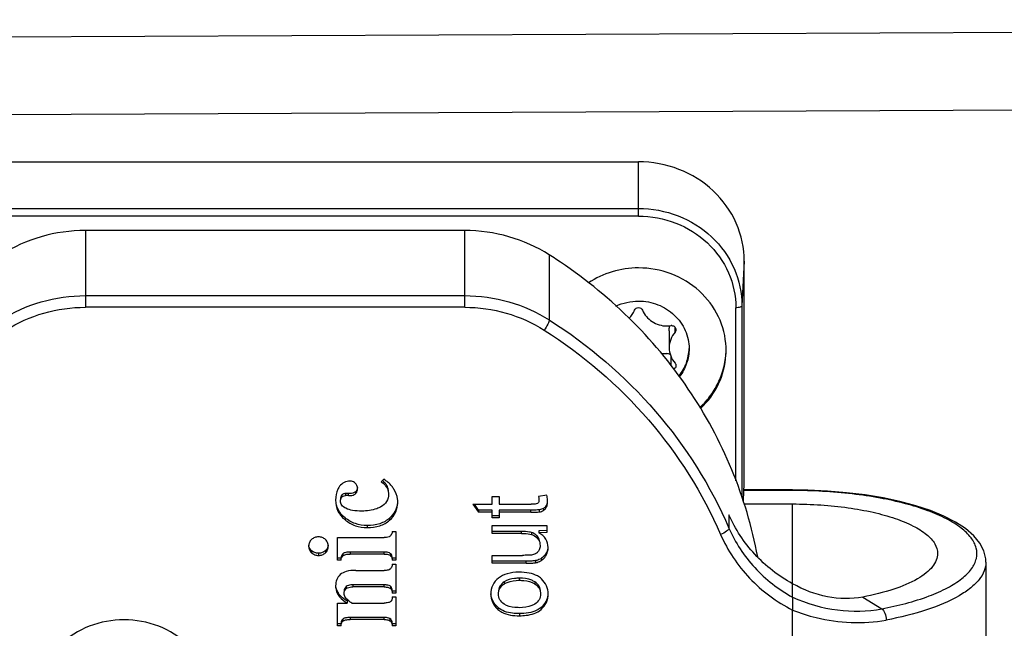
# Model space of a CAD drawing. Header units: millimetres. Extents: x 0 to 420, y 0 to 297.
# Tile 81 of 126: x 227 to 237, y 179 to 185. Entities that reach past the tile are written whole.
import ezdxf

# ---------------------------------------------------------------- set-up
doc = ezdxf.new("R2010")
doc.units = ezdxf.units.MM
doc.header["$LTSCALE"] = 23.1
doc.layers.get('0').update_dxf_attribs({"linetype": 'CONTINUOUS'})
doc.layers.add('DIM_PILOTEES', color=7, linetype='CONTINUOUS')
doc.styles.get("Standard").update_dxf_attribs({"font": 'txt', "width": 0.7})
doc.dimstyles.new('DIMSTYLE_2', dxfattribs={"dimtxt": 2.5, "dimasz": 3.5, "dimexe": 2, "dimexo": 0, "dimtad": 1, "dimlfac": 3.333333, "dimdsep": 46, "dimtxsty": 'Standard', "dimblk": '_FILLED', "dimblk1": '_FILLED', "dimblk2": '_FILLED', "dimcen": 0.09, "dimazin": 2, "dimtp": 0.3, "dimtm": 0.3, "dimtfac": 1, "dimtofl": 0, "dimtmove": 0, "dimatfit": 3, "dimldrblk": '_FILLED', "dimfxl": 0, "dimtolj": 1, "dimarcsym": 0})
doc.dimstyles.new('DIMSTYLE_7', dxfattribs={"dimtxt": 2.5, "dimasz": 3.5, "dimexe": 2, "dimexo": 0, "dimtad": 1, "dimlfac": 3.333333, "dimdsep": 46, "dimtxsty": 'Standard', "dimblk": '_FILLED', "dimblk1": '_FILLED', "dimblk2": '_FILLED', "dimcen": 0.09, "dimazin": 2, "dimtp": 0.2, "dimtm": 0.2, "dimtfac": 1, "dimtofl": 0, "dimtmove": 0, "dimatfit": 3, "dimldrblk": '_FILLED', "dimfxl": 0, "dimtolj": 1, "dimarcsym": 0})
doc.dimstyles.new('DIMSTYLE_8', dxfattribs={"dimtxt": 2.5, "dimasz": 3.5, "dimexe": 2, "dimexo": 0, "dimtad": 1, "dimdec": 1, "dimlfac": 3.333333, "dimdsep": 46, "dimtxsty": 'Standard', "dimblk": '_FILLED', "dimblk1": '_FILLED', "dimblk2": '_FILLED', "dimcen": 0.09, "dimazin": 2, "dimtp": 0.5, "dimtm": 0.5, "dimtfac": 1, "dimtdec": 1, "dimtofl": 0, "dimtmove": 0, "dimatfit": 3, "dimldrblk": '_FILLED', "dimfxl": 0, "dimtolj": 1, "dimarcsym": 0})

# ---------------------------------------------------------------- blocks, each defined once
blk = doc.blocks.new('_FILLED')
at = {"color": 0, "linetype": 'ByBlock'}
blk.add_solid([(0, 0), (-1, 0.1429), (-1, -0.1429)], dxfattribs=at)
blk = doc.blocks.new('*D14')
at = {"layer": 'DIM_PILOTEES', "color": 2, "linetype": 'Continuous'}
for p, q in [((213.9035, 174.8219), (213.9035, 182.3219)), ((213.9035, 182.3219), (213.9035, 172.3087)), ((221.7851, 174.8219), (211.9035, 174.8219)), ((213.9035, 154.3792), (213.9035, 172.3087)), ((253.0455, 169.7955), (211.9035, 169.7955)), ((213.9035, 169.7955), (213.9035, 154.3792))]:
    blk.add_line(p, q, dxfattribs=at)
at = {"layer": 'DIM_PILOTEES', "color": 2, "linetype": 'Continuous', "xscale": 3.5, "yscale": 3.5, "zscale": 3.5}
for p, rotation in [((213.9035, 174.8219), 270), ((213.9035, 169.7955), 90)]:
    blk.add_blockref('_FILLED', p, dxfattribs=dict(at, rotation=rotation))
at = {"layer": 'DIM_PILOTEES', "color": 2, "linetype": 'Continuous', "insert": (210.7785, 162.9506), "char_height": 2.5, "width": 12.857143, "attachment_point": 3, "rotation": 90, "line_spacing_factor": 0.9}
blk.add_mtext('{\\ftxt;\\W0.0001;\\H0.0001;\\~}{\\ftxt;\\W3.4285714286;\\H2.5; }{\\ftxt;\\W0.0001;\\H0.0001;\\~}', dxfattribs=at)
blk = doc.blocks.new('*D18')
at = {"layer": 'DIM_PILOTEES', "color": 2, "linetype": 'Continuous'}
for p, q in [((217.2853, 185.0593), (217.2847, 153.5033)), ((251.2455, 170.6955), (251.2452, 153.5028)), ((217.2848, 155.5033), (234.265, 155.503)), ((251.2452, 155.5028), (234.265, 155.503))]:
    blk.add_line(p, q, dxfattribs=at)
at = {"layer": 'DIM_PILOTEES', "color": 2, "linetype": 'Continuous', "xscale": 3.5, "yscale": 3.5, "zscale": 3.5}
for p, rotation in [((217.2848, 155.5033), 179.9990264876), ((251.2452, 155.5028), 359.9990264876)]:
    blk.add_blockref('_FILLED', p, dxfattribs=dict(at, rotation=rotation))
at = {"layer": 'DIM_PILOTEES', "color": 2, "linetype": 'Continuous', "insert": (236.021, 158.628), "char_height": 2.5, "width": 12.053571, "attachment_point": 2, "line_spacing_factor": 0.9}
blk.add_mtext('{\\ftxt;\\W0.0001;\\H0.0001;\\~}{\\ftxt;\\W3.2142857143;\\H2.5; }{\\ftxt;\\W0.0001;\\H0.0001;\\~}', dxfattribs=at)
blk = doc.blocks.new('*D19')
at = {"layer": 'DIM_PILOTEES', "color": 2, "linetype": 'Continuous'}
for p, q in [((291.2134, 186.3391), (291.2127, 147.0257)), ((217.2852, 182.37), (217.2846, 147.0269)), ((217.2847, 149.0269), (254.2487, 149.0263)), ((291.2128, 149.0257), (254.2487, 149.0263))]:
    blk.add_line(p, q, dxfattribs=at)
at = {"layer": 'DIM_PILOTEES', "color": 2, "linetype": 'Continuous', "xscale": 3.5, "yscale": 3.5, "zscale": 3.5}
for p, rotation in [((217.2847, 149.0269), 179.9990264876), ((291.2128, 149.0257), 359.9990264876)]:
    blk.add_blockref('_FILLED', p, dxfattribs=dict(at, rotation=rotation))
at = {"layer": 'DIM_PILOTEES', "color": 2, "linetype": 'Continuous', "insert": (253.2743, 152.1513), "char_height": 2.5, "width": 13.928571, "attachment_point": 2, "line_spacing_factor": 0.9}
blk.add_mtext('{\\ftxt;\\W0.0001;\\H0.0001;\\~}{\\ftxt;\\W3.7142857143;\\H2.5; }{\\ftxt;\\W0.0001;\\H0.0001;\\~}', dxfattribs=at)

msp = doc.modelspace()

# ---------------------------------------------------------------- linework, layer by layer
at = {"color": 7, "linetype": 'Continuous'}
for p, q in [((222.0853, 185.0348), (239.6471, 185.1156)), ((222.0853, 184.2655), (239.647, 184.3463)), ((225.6853, 183.8159), (232.8853, 183.8158)), ((232.8852, 183.2765), (232.8853, 183.8158)), ((225.6852, 183.3532), (232.8852, 183.3531)), ((232.8852, 183.2765), (225.6852, 183.2767)), ((231.1599, 183.1341), (227.3938, 183.1341)), ((227.3938, 183.1341), (227.3938, 182.3724)), ((231.1599, 182.3723), (231.1599, 183.1341)), ((231.9991, 182.8928), (231.9991, 182.2464)), ((233.9347, 182.8296), (233.9122, 182.3881)), ((233.9347, 180.6166), (233.9347, 182.8296)), ((227.3938, 182.4877), (231.1599, 182.4876)), ((231.1599, 182.3723), (227.3938, 182.3724)), ((233.8521, 180.6501), (233.8522, 182.3679)), ((233.9122, 182.3881), (233.9121, 180.4898)), ((233.1897, 182.1389), (233.1897, 181.9718)), ((233.2478, 182.1257), (233.2478, 182.1756)), ((233.2083, 181.792), (233.2083, 181.8818)), ((230.3554, 180.6652), (230.3316, 180.6394)), ((230.3859, 180.6043), (230.3859, 180.5838)), ((233.9268, 180.4627), (233.9347, 180.6166)), ((229.9369, 180.5068), (229.9369, 180.4863)), ((230.0058, 180.5235), (229.976, 180.5235)), ((229.976, 180.5235), (229.976, 180.5029)), ((230.0058, 180.5029), (229.976, 180.5029)), ((230.0058, 180.5029), (230.0058, 180.5235)), ((230.0736, 180.5418), (230.0736, 180.5213)), ((231.4319, 180.4948), (231.5032, 180.4948)), ((231.4319, 180.4168), (231.4319, 180.4948)), ((231.5032, 180.4948), (231.5032, 180.4168)), ((231.9742, 180.5065), (231.8927, 180.4948)), ((234.4152, 180.5538), (233.9315, 180.5538)), ((234.4152, 180.5592), (233.9317, 180.5592)), ((234.4152, 180.5592), (234.4152, 180.5538)), ((231.2408, 180.4168), (231.2961, 180.3388)), ((231.2408, 180.4168), (231.4319, 180.4168)), ((231.2961, 180.3593), (231.2553, 180.4168)), ((231.5032, 180.4168), (231.8209, 180.4168)), ((231.9721, 180.4113), (231.9721, 180.3908)), ((233.9268, 180.4486), (233.9268, 180.4627)), ((233.9349, 180.4204), (234.4152, 180.4204)), ((234.4152, 179.4952), (234.4152, 180.4204)), ((229.9718, 180.2828), (229.9718, 180.2623)), ((230.4135, 180.2802), (230.4135, 180.2597)), ((231.4319, 180.3593), (231.2961, 180.3593)), ((231.2961, 180.3593), (231.2961, 180.3388)), ((231.4319, 180.3388), (231.2961, 180.3388)), ((231.4319, 180.282), (231.4319, 180.3593)), ((231.5032, 180.3025), (231.4319, 180.3025)), ((231.5032, 180.282), (231.4319, 180.282)), ((231.8158, 180.3593), (231.5032, 180.3593)), ((231.5032, 180.3593), (231.5032, 180.282)), ((231.8158, 180.3388), (231.5032, 180.3388)), ((231.8158, 180.3388), (231.8158, 180.3593)), ((231.8999, 180.3621), (231.8999, 180.3416)), ((231.9415, 180.3764), (231.9415, 180.3559)), ((233.7837, 180.3136), (233.7837, 180.1802)), ((230.1913, 180.2064), (230.1913, 180.1859)), ((231.4319, 180.2053), (231.9757, 180.2053)), ((231.4319, 180.1282), (231.4319, 180.2053)), ((231.9757, 180.2053), (231.9757, 180.1364)), ((229.896, 180.0867), (230.3591, 180.0867)), ((229.896, 179.8614), (229.896, 180.0867)), ((230.4408, 180.1481), (230.4768, 180.1481)), ((230.4768, 180.1481), (230.4768, 179.8614)), ((231.7225, 180.1487), (231.4319, 180.1487)), ((231.7225, 180.1281), (231.4319, 180.1282)), ((231.7225, 180.1281), (231.7225, 180.1487)), ((231.824, 180.137), (231.824, 180.1164)), ((231.8845, 180.0958), (231.8845, 180.0753)), ((231.9757, 180.1569), (231.8957, 180.1547)), ((231.8957, 180.1547), (231.8957, 180.1342)), ((231.9757, 180.1364), (231.8957, 180.1342)), ((229.639, 179.9575), (229.639, 179.937)), ((229.7081, 179.9307), (229.7081, 179.9102)), ((229.7771, 179.957), (229.7771, 179.9365)), ((229.9503, 179.9261), (229.9503, 179.9056)), ((230.3591, 179.9433), (230.0229, 179.9433)), ((230.0229, 179.9433), (230.0229, 179.9228)), ((230.3591, 179.9228), (230.0229, 179.9228)), ((230.3591, 179.9228), (230.3591, 179.9433)), ((230.4236, 179.9271), (230.4236, 179.9066)), ((231.4319, 179.9106), (231.7328, 179.9106)), ((231.4319, 179.8325), (231.4319, 179.9106)), ((231.9695, 179.9341), (231.9695, 179.9136)), ((229.932, 179.8819), (229.896, 179.8819)), ((229.932, 179.8614), (229.896, 179.8614)), ((230.4768, 179.8819), (230.4408, 179.8819)), ((230.4768, 179.8614), (230.4408, 179.8614)), ((230.4408, 179.8224), (230.4768, 179.8224)), ((230.4768, 179.8224), (230.4768, 179.5358)), ((231.7686, 179.8531), (231.4319, 179.8531)), ((231.7686, 179.8325), (231.4319, 179.8325)), ((231.7686, 179.8325), (231.7686, 179.8531)), ((231.864, 179.8582), (231.864, 179.8377)), ((231.9219, 179.8812), (231.9219, 179.8607)), ((236.3352, 179.8436), (236.3352, 178.321)), ((230.0772, 179.7611), (230.3591, 179.7611)), ((229.9833, 179.6016), (229.9833, 179.5811)), ((230.3591, 179.6176), (230.0491, 179.6176)), ((230.0491, 179.6176), (230.0491, 179.5971)), ((230.3591, 179.5971), (230.0491, 179.5971)), ((230.3591, 179.5971), (230.3591, 179.6176)), ((230.4225, 179.6033), (230.4225, 179.5828)), ((231.5504, 179.6466), (231.5504, 179.6261)), ((231.7005, 179.6836), (231.7005, 179.6631)), ((231.8558, 179.6473), (231.8558, 179.6268)), ((229.902, 179.5402), (229.902, 179.5197)), ((230.4768, 179.5563), (230.4408, 179.5563)), ((230.4768, 179.5358), (230.4408, 179.5358)), ((230.4408, 179.4985), (230.4768, 179.4985)), ((230.4768, 179.4985), (230.4768, 179.2119)), ((235.1122, 179.4969), (235.301, 179.3802)), ((229.896, 179.4372), (229.9936, 179.4372)), ((229.896, 179.2119), (229.896, 179.4372)), ((229.9936, 179.4577), (229.9936, 179.4372)), ((230.0376, 179.4372), (230.3591, 179.4372)), ((231.4878, 179.3954), (231.4878, 179.3748)), ((231.7035, 179.3321), (231.7035, 179.3115)), ((231.9172, 179.394), (231.9172, 179.3735)), ((234.4151, 177.4837), (234.4152, 179.3673)), ((229.932, 179.2324), (229.896, 179.2324)), ((229.932, 179.2119), (229.896, 179.2119)), ((229.9498, 179.2781), (229.9498, 179.2576)), ((230.3591, 179.2937), (230.0229, 179.2937)), ((230.0229, 179.2937), (230.0229, 179.2732)), ((230.3591, 179.2732), (230.0229, 179.2732)), ((230.3591, 179.2732), (230.3591, 179.2937)), ((230.417, 179.2823), (230.417, 179.2617)), ((230.4768, 179.2324), (230.4408, 179.2324)), ((230.4768, 179.2119), (230.4408, 179.2119))]:
    msp.add_line(p, q, dxfattribs=at)
msp.add_lwpolyline([(236.3352, 179.8436), (236.3333, 179.8769), (236.314, 179.9557), (236.2742, 180.0324), (236.214, 180.1058), (236.1333, 180.1757), (236.0332, 180.241), (235.9168, 180.3005), (235.7849, 180.3545), (235.6394, 180.4025), (235.4816, 180.4445), (235.3131, 180.4802), (235.1357, 180.5095), (234.9509, 180.5322), (234.7608, 180.5481), (234.567, 180.557), (234.4152, 180.5592)], dxfattribs=at)
for centre, radius, start, end in [((229.3906, 178.7801), 4.8702, 56.7079, 57.61527), ((233.1674, 182.4634), 0.2765, 270.0018, 278.50049), ((233.2149, 182.1454), 0.045, 90.0018, 98.50049), ((232.9885, 181.945), 0.7667, 0.0013, 2.29639), ((232.9891, 181.945), 0.7661, 358.19711, 359.99997), ((233.1289, 181.663), 0.2521, 73.65377, 81.21711), ((232.987, 181.9451), 0.7682, 356.47514, 358.1971), ((230.2719, 180.5342), 0.1338, 31.57258, 36.70517), ((231.7574, 180.4813), 0.1394, 2.34788, 5.76663), ((231.7899, 180.0217), 0.12, 46.69489, 49.91226), ((231.7851, 180.0168), 0.127, 38.48399, 46.62469), ((230.1033, 179.5856), 0.1582, 220.07183, 224.15691)]:
    msp.add_arc(centre, radius, start, end, dxfattribs=at)
for points, knots in [([(233.9347, 182.8296), (233.9347, 182.9582), (233.8788, 183.2207), (233.6429, 183.5484), (233.2943, 183.7655), (233.0214, 183.8158), (232.8853, 183.8158)], [0, 0, 0, 0, 0.242779, 0.489849, 0.742863, 1, 1, 1, 1]), ([(232.8852, 183.3531), (233.0185, 183.3531), (233.2856, 183.3039), (233.6266, 183.0914), (233.8575, 182.7708), (233.9122, 182.5139), (233.9122, 182.3881)], [0, 0, 0, 0, 0.257136, 0.510151, 0.757222, 1, 1, 1, 1]), ([(232.8852, 183.2765), (233.0107, 183.2765), (233.2622, 183.2302), (233.5833, 183.0302), (233.8007, 182.7282), (233.8522, 182.4864), (233.8522, 182.3679)], [0, 0, 0, 0, 0.257137, 0.510151, 0.757221, 1, 1, 1, 1]), ([(227.3938, 183.1341), (227.2462, 183.1341), (226.9507, 183.0931), (226.6782, 182.9713), (226.5547, 182.8929)], [0, 0, 0, 0, 0.502422, 1, 1, 1, 1]), ([(231.9991, 182.8928), (231.8756, 182.9712), (231.603, 183.093), (231.3076, 183.1341), (231.1599, 183.1341)], [0, 0, 0, 0, 0.497578, 1, 1, 1, 1]), ([(234.069, 179.8959), (234.0137, 180.1914), (233.8396, 180.7751), (233.4033, 181.5814), (232.8083, 182.2914), (232.3234, 182.6806), (232.0639, 182.851)], [0, 0, 0, 0, 0.246228, 0.494579, 0.745752, 1, 1, 1, 1]), ([(232.8852, 182.7626), (232.7974, 182.7626), (232.6217, 182.7375), (232.4603, 182.6633), (232.3876, 182.6156)], [0, 0, 0, 0, 0.502576, 1, 1, 1, 1]), ([(233.7546, 181.9757), (233.7504, 182.0798), (233.6978, 182.2905), (233.5007, 182.551), (233.2164, 182.7228), (232.9955, 182.7626), (232.8852, 182.7626)], [0, 0, 0, 0, 0.242802, 0.490017, 0.743026, 1, 1, 1, 1]), ([(226.5547, 182.2465), (226.6782, 182.3249), (226.9507, 182.4466), (227.2461, 182.4877), (227.3938, 182.4877)], [0, 0, 0, 0, 0.497578, 1, 1, 1, 1]), ([(231.1599, 182.4876), (231.3076, 182.4876), (231.603, 182.4466), (231.8755, 182.3248), (231.9991, 182.2464)], [0, 0, 0, 0, 0.502422, 1, 1, 1, 1]), ([(232.6611, 182.3842), (232.6959, 182.4005), (232.7694, 182.4254), (232.8466, 182.4338), (232.8852, 182.4338)], [0, 0, 0, 0, 0.498478, 1, 1, 1, 1]), ([(232.8852, 182.4338), (232.918, 182.4338), (232.9837, 182.4277), (233.0784, 182.4008), (233.1657, 182.357), (233.2424, 182.298), (233.3054, 182.226), (233.3523, 182.1438), (233.3812, 182.0545), (233.3877, 181.9924), (233.3877, 181.9616)], [0, 0, 0, 0, 0.128786, 0.256999, 0.384169, 0.509955, 0.634226, 0.757081, 0.878839, 1, 1, 1, 1]), ([(226.605, 182.1456), (226.7211, 182.2193), (226.9773, 182.3337), (227.255, 182.3724), (227.3938, 182.3724)], [0, 0, 0, 0, 0.497578, 1, 1, 1, 1]), ([(231.1599, 182.3723), (231.2987, 182.3723), (231.5764, 182.3337), (231.8326, 182.2192), (231.9487, 182.1455)], [0, 0, 0, 0, 0.502422, 1, 1, 1, 1]), ([(232.7912, 182.2627), (232.803, 182.2743), (232.824, 182.2996), (232.8396, 182.3287), (232.8457, 182.3438)], [0, 0, 0, 0, 0.502807, 1, 1, 1, 1]), ([(232.8457, 182.3438), (232.8488, 182.3513), (232.8601, 182.3646), (232.8769, 182.3693), (232.8852, 182.3693)], [0, 0, 0, 0, 0.491926, 1, 1, 1, 1]), ([(232.8852, 182.3693), (232.8936, 182.3693), (232.9103, 182.3646), (232.9217, 182.3513), (232.9247, 182.3438)], [0, 0, 0, 0, 0.508074, 1, 1, 1, 1]), ([(232.9247, 182.3438), (232.9341, 182.3208), (232.9606, 182.2772), (233.0185, 182.2265), (233.0895, 182.1943), (233.1414, 182.1869), (233.1674, 182.1869)], [0, 0, 0, 0, 0.243906, 0.492276, 0.744868, 1, 1, 1, 1]), ([(233.9122, 182.3881), (233.912, 182.385), (233.9062, 182.3781), (233.8858, 182.3701), (233.8663, 182.3679), (233.8522, 182.3679)], [0, 0, 0, 0, 0.138067, 0.358772, 1, 1, 1, 1]), ([(231.9991, 182.2464), (231.9991, 182.2405), (231.9944, 182.2259), (231.9791, 182.1915), (231.962, 182.1641), (231.9487, 182.1455)], [0, 0, 0, 0, 0.15523, 0.396179, 1, 1, 1, 1]), ([(231.9991, 182.2464), (232.3911, 181.9977), (233.1022, 181.3903), (233.6025, 180.5987), (233.7838, 180.1802)], [0, 0, 0, 0, 0.504478, 1, 1, 1, 1]), ([(231.9487, 182.1455), (232.3335, 181.9015), (233.0314, 181.3053), (233.5225, 180.5283), (233.7004, 180.1175)], [0, 0, 0, 0, 0.504478, 1, 1, 1, 1]), ([(233.1897, 182.1389), (233.1897, 182.1432), (233.1902, 182.1598), (233.1926, 182.1764), (233.1956, 182.1884)], [0, 0, 0, 0, 0.259703, 1, 1, 1, 1]), ([(233.2149, 182.1904), (233.2204, 182.1904), (233.2314, 182.1884), (233.2455, 182.1797), (233.255, 182.1665), (233.2572, 182.1559), (233.2572, 182.1507)], [0, 0, 0, 0, 0.257167, 0.510155, 0.757221, 1, 1, 1, 1]), ([(233.2572, 182.1507), (233.2572, 182.1462), (233.2555, 182.1371), (233.2508, 182.1291), (233.2478, 182.1257)], [0, 0, 0, 0, 0.496513, 1, 1, 1, 1]), ([(233.2478, 182.1257), (233.2294, 182.1044), (233.2, 182.0556), (233.1897, 181.9995), (233.1897, 181.9718)], [0, 0, 0, 0, 0.503427, 1, 1, 1, 1]), ([(233.1897, 181.9718), (233.1897, 181.9442), (233.2, 181.888), (233.2294, 181.8392), (233.2478, 181.818)], [0, 0, 0, 0, 0.496573, 1, 1, 1, 1]), ([(233.2887, 181.6903), (233.3191, 181.7288), (233.368, 181.8154), (233.3865, 181.9131), (233.3876, 181.9616)], [0, 0, 0, 0, 0.503036, 1, 1, 1, 1]), ([(233.3877, 181.9616), (233.3877, 181.9124), (233.371, 181.8129), (233.3228, 181.7243), (233.2924, 181.6849)], [0, 0, 0, 0, 0.497057, 1, 1, 1, 1]), ([(233.496, 181.3794), (233.5356, 181.4161), (233.6075, 181.4967), (233.6891, 181.6358), (233.7407, 181.787), (233.7539, 181.8925), (233.755, 181.9451)], [0, 0, 0, 0, 0.253599, 0.504333, 0.752814, 1, 1, 1, 1]), ([(233.112, 181.9138), (233.1167, 181.9143), (233.1351, 181.9155), (233.1537, 181.9143), (233.1674, 181.9122)], [0, 0, 0, 0, 0.252071, 1, 1, 1, 1]), ([(233.5021, 181.3685), (233.575, 181.4374), (233.6963, 181.6015), (233.7477, 181.7995), (233.7538, 181.8979)], [0, 0, 0, 0, 0.504263, 1, 1, 1, 1]), ([(233.2572, 181.7929), (233.2572, 181.7859), (233.2529, 181.7713), (233.2416, 181.7613), (233.2351, 181.758)], [0, 0, 0, 0, 0.492847, 1, 1, 1, 1]), ([(233.2478, 181.818), (233.2507, 181.8145), (233.2555, 181.8066), (233.2572, 181.7975), (233.2572, 181.7929)], [0, 0, 0, 0, 0.503487, 1, 1, 1, 1]), ([(229.918, 180.5958), (229.9112, 180.5871), (229.8853, 180.5459), (229.8777, 180.4956), (229.8777, 180.4582)], [0, 0, 0, 0, 0.227849, 1, 1, 1, 1]), ([(230.0199, 180.648), (230.0006, 180.648), (229.9603, 180.6392), (229.9303, 180.6116), (229.918, 180.5958)], [0, 0, 0, 0, 0.491824, 1, 1, 1, 1]), ([(230.073, 180.6268), (230.0625, 180.6366), (230.0442, 180.6464), (230.0249, 180.648), (230.0199, 180.648)], [0, 0, 0, 0, 0.740516, 1, 1, 1, 1]), ([(230.0955, 180.574), (230.0955, 180.5838), (230.0921, 180.6037), (230.0801, 180.6201), (230.073, 180.6268)], [0, 0, 0, 0, 0.49873, 1, 1, 1, 1]), ([(230.0736, 180.5213), (230.0806, 180.5274), (230.0927, 180.5438), (230.0955, 180.5638), (230.0955, 180.574)], [0, 0, 0, 0, 0.4757, 1, 1, 1, 1]), ([(230.0949, 180.5836), (230.0945, 180.5802), (230.0924, 180.5677), (230.0865, 180.5558), (230.0805, 180.5487)], [0, 0, 0, 0, 0.267125, 1, 1, 1, 1]), ([(230.3316, 180.6394), (230.3375, 180.635), (230.3578, 180.6188), (230.3762, 180.5997), (230.3859, 180.5838)], [0, 0, 0, 0, 0.282148, 1, 1, 1, 1]), ([(230.3792, 180.6142), (230.3768, 180.6175), (230.3655, 180.6314), (230.3523, 180.6435), (230.3416, 180.6522)], [0, 0, 0, 0, 0.229657, 1, 1, 1, 1]), ([(230.4567, 180.5672), (230.4504, 180.5773), (230.4231, 180.616), (230.3859, 180.6475), (230.3554, 180.6652)], [0, 0, 0, 0, 0.253714, 1, 1, 1, 1]), ([(230.403, 180.5389), (230.403, 180.5449), (230.4019, 180.5676), (230.3947, 180.5901), (230.3859, 180.6043)], [0, 0, 0, 0, 0.264327, 1, 1, 1, 1]), ([(230.3859, 180.5838), (230.3888, 180.5791), (230.3992, 180.5588), (230.403, 180.5356), (230.403, 180.5184)], [0, 0, 0, 0, 0.24318, 1, 1, 1, 1]), ([(229.976, 180.5235), (229.9717, 180.5235), (229.9574, 180.5226), (229.9426, 180.5153), (229.9369, 180.5068)], [0, 0, 0, 0, 0.296097, 1, 1, 1, 1]), ([(229.9464, 180.4956), (229.9484, 180.4969), (229.9575, 180.5016), (229.968, 180.5029), (229.976, 180.5029)], [0, 0, 0, 0, 0.223454, 1, 1, 1, 1]), ([(230.0736, 180.5418), (230.0698, 180.5386), (230.0496, 180.5257), (230.0246, 180.5235), (230.0058, 180.5235)], [0, 0, 0, 0, 0.209814, 1, 1, 1, 1]), ([(230.0058, 180.5029), (230.013, 180.5029), (230.0364, 180.5039), (230.0611, 180.5105), (230.0736, 180.5213)], [0, 0, 0, 0, 0.302291, 1, 1, 1, 1]), ([(230.403, 180.5184), (230.403, 180.4931), (230.3909, 180.4396), (230.349, 180.4047), (230.3263, 180.3921)], [0, 0, 0, 0, 0.493683, 1, 1, 1, 1]), ([(230.4951, 180.437), (230.4951, 180.4483), (230.492, 180.4938), (230.4748, 180.538), (230.4567, 180.5672)], [0, 0, 0, 0, 0.246628, 1, 1, 1, 1]), ([(231.8927, 180.4948), (231.8934, 180.4917), (231.8957, 180.4806), (231.8968, 180.4692), (231.8968, 180.461)], [0, 0, 0, 0, 0.282232, 1, 1, 1, 1]), ([(231.9829, 180.4472), (231.9829, 180.4518), (231.9821, 180.4718), (231.9784, 180.4917), (231.9742, 180.5065)], [0, 0, 0, 0, 0.231506, 1, 1, 1, 1]), ([(235.301, 179.3802), (235.4606, 179.4104), (235.6847, 179.4665), (235.9471, 179.5804), (236.091, 179.6697), (236.1925, 179.767), (236.2479, 179.8745), (236.2459, 179.9888), (236.1871, 180.0956), (236.0828, 180.1923), (235.9361, 180.281), (235.7498, 180.3602), (235.5283, 180.4282), (235.2772, 180.4832), (234.9041, 180.5381), (234.6129, 180.5538), (234.4152, 180.5538)], [0, 0, 0, 0, 0.152454, 0.215177, 0.267769, 0.310575, 0.345719, 0.37794, 0.413476, 0.456891, 0.510159, 0.573547, 0.646344, 0.727238, 0.814508, 1, 1, 1, 1]), ([(229.8777, 180.4582), (229.8777, 180.4211), (229.8927, 180.345), (229.9429, 180.2859), (229.9718, 180.2623)], [0, 0, 0, 0, 0.498323, 1, 1, 1, 1]), ([(229.9718, 180.2828), (229.9521, 180.2989), (229.9173, 180.3351), (229.8953, 180.3805), (229.8883, 180.4036)], [0, 0, 0, 0, 0.512726, 1, 1, 1, 1]), ([(229.979, 180.3774), (229.9639, 180.3852), (229.9368, 180.4035), (229.9259, 180.4355), (229.9259, 180.4496)], [0, 0, 0, 0, 0.545035, 1, 1, 1, 1]), ([(230.1382, 180.3499), (230.1072, 180.3499), (230.053, 180.3526), (229.9996, 180.3667), (229.979, 180.3774)], [0, 0, 0, 0, 0.572736, 1, 1, 1, 1]), ([(230.3263, 180.3921), (230.3133, 180.3849), (230.2542, 180.358), (230.188, 180.3499), (230.1382, 180.3499)], [0, 0, 0, 0, 0.230177, 1, 1, 1, 1]), ([(230.4135, 180.2597), (230.4387, 180.2825), (230.4817, 180.3364), (230.4951, 180.4043), (230.4951, 180.437)], [0, 0, 0, 0, 0.509742, 1, 1, 1, 1]), ([(230.4929, 180.4236), (230.4892, 180.3969), (230.4713, 180.3428), (230.4347, 180.2994), (230.4135, 180.2802)], [0, 0, 0, 0, 0.485155, 1, 1, 1, 1]), ([(231.8814, 180.4246), (231.8744, 180.4211), (231.8538, 180.4175), (231.8335, 180.4168), (231.8209, 180.4168)], [0, 0, 0, 0, 0.383294, 1, 1, 1, 1]), ([(231.8968, 180.461), (231.8968, 180.4567), (231.8963, 180.4435), (231.8896, 180.4288), (231.8814, 180.4246)], [0, 0, 0, 0, 0.321728, 1, 1, 1, 1]), ([(231.9721, 180.4113), (231.9704, 180.4076), (231.963, 180.3938), (231.9514, 180.3822), (231.9415, 180.3764)], [0, 0, 0, 0, 0.266587, 1, 1, 1, 1]), ([(231.9415, 180.3559), (231.9514, 180.3616), (231.963, 180.3733), (231.9704, 180.387), (231.9721, 180.3908)], [0, 0, 0, 0, 0.733413, 1, 1, 1, 1]), ([(231.9721, 180.3908), (231.9739, 180.3948), (231.9808, 180.4128), (231.9829, 180.4323), (231.9829, 180.4472)], [0, 0, 0, 0, 0.228175, 1, 1, 1, 1]), ([(234.4152, 180.4204), (234.5089, 180.4204), (234.6932, 180.4143), (234.9605, 180.3871), (235.2073, 180.3429), (235.4243, 180.2835), (235.6038, 180.2114), (235.74, 180.1285), (235.8306, 180.036), (235.8552, 179.9613), (235.8552, 179.928)], [0, 0, 0, 0, 0.17481, 0.343717, 0.501112, 0.642073, 0.762737, 0.860998, 0.937811, 1, 1, 1, 1]), ([(230.1913, 180.2064), (230.1516, 180.2064), (230.072, 180.2181), (230.002, 180.2582), (229.9718, 180.2828)], [0, 0, 0, 0, 0.504531, 1, 1, 1, 1]), ([(230.4135, 180.2802), (230.3861, 180.2554), (230.3142, 180.2155), (230.2337, 180.2064), (230.1913, 180.2064)], [0, 0, 0, 0, 0.465994, 1, 1, 1, 1]), ([(231.8999, 180.3621), (231.8893, 180.3607), (231.8612, 180.3596), (231.8332, 180.3593), (231.8158, 180.3593)], [0, 0, 0, 0, 0.379562, 1, 1, 1, 1]), ([(231.8158, 180.3388), (231.8332, 180.3388), (231.8612, 180.3391), (231.8893, 180.3402), (231.8999, 180.3416)], [0, 0, 0, 0, 0.620438, 1, 1, 1, 1]), ([(234.4152, 179.6286), (234.2759, 179.7052), (234.0221, 179.9017), (233.8457, 180.1706), (233.7838, 180.3136)], [0, 0, 0, 0, 0.504984, 1, 1, 1, 1]), ([(229.9718, 180.2623), (230.002, 180.2377), (230.072, 180.1976), (230.1516, 180.1859), (230.1913, 180.1859)], [0, 0, 0, 0, 0.495469, 1, 1, 1, 1]), ([(230.1913, 180.1859), (230.2337, 180.1859), (230.3142, 180.1949), (230.3861, 180.2349), (230.4135, 180.2597)], [0, 0, 0, 0, 0.534006, 1, 1, 1, 1]), ([(229.7075, 180.0942), (229.6949, 180.0942), (229.6694, 180.0899), (229.648, 180.0755), (229.6389, 180.067)], [0, 0, 0, 0, 0.50211, 1, 1, 1, 1]), ([(229.7771, 180.0667), (229.768, 180.0754), (229.7462, 180.09), (229.7204, 180.0942), (229.7075, 180.0942)], [0, 0, 0, 0, 0.494256, 1, 1, 1, 1]), ([(230.419, 180.1015), (230.4159, 180.0988), (230.3978, 180.0879), (230.3758, 180.0867), (230.3591, 180.0867)], [0, 0, 0, 0, 0.19659, 1, 1, 1, 1]), ([(230.4408, 180.1481), (230.4401, 180.1431), (230.4368, 180.1261), (230.4283, 180.1095), (230.419, 180.1015)], [0, 0, 0, 0, 0.291323, 1, 1, 1, 1]), ([(231.824, 180.137), (231.8174, 180.1391), (231.7841, 180.1472), (231.7497, 180.1487), (231.7225, 180.1487)], [0, 0, 0, 0, 0.20335, 1, 1, 1, 1]), ([(231.7225, 180.1281), (231.7327, 180.1281), (231.7667, 180.1274), (231.8012, 180.1237), (231.824, 180.1164)], [0, 0, 0, 0, 0.298714, 1, 1, 1, 1]), ([(231.824, 180.1164), (231.83, 180.1145), (231.853, 180.1057), (231.8731, 180.0896), (231.8845, 180.0753)], [0, 0, 0, 0, 0.256211, 1, 1, 1, 1]), ([(231.908, 180.0273), (231.908, 180.0336), (231.9063, 180.058), (231.8958, 180.0816), (231.8845, 180.0958)], [0, 0, 0, 0, 0.255914, 1, 1, 1, 1]), ([(231.988, 179.989), (231.988, 180.0178), (231.9721, 180.0797), (231.9228, 180.1191), (231.8957, 180.1342)], [0, 0, 0, 0, 0.481524, 1, 1, 1, 1]), ([(233.7838, 180.1802), (233.7838, 180.175), (233.7759, 180.1626), (233.7492, 180.1396), (233.7212, 180.1255), (233.7004, 180.1175)], [0, 0, 0, 0, 0.145846, 0.37593, 1, 1, 1, 1]), ([(233.7004, 180.1175), (233.7694, 179.9583), (233.9688, 179.6599), (234.2573, 179.4478), (234.4152, 179.3673)], [0, 0, 0, 0, 0.494764, 1, 1, 1, 1]), ([(233.7838, 180.1802), (233.8457, 180.0372), (234.0221, 179.7682), (234.2759, 179.5719), (234.4152, 179.4952)], [0, 0, 0, 0, 0.495019, 1, 1, 1, 1]), ([(229.6389, 180.067), (229.63, 180.0586), (229.6147, 180.0389), (229.6099, 180.0144), (229.6099, 180.0025)], [0, 0, 0, 0, 0.506802, 1, 1, 1, 1]), ([(229.6099, 180.0025), (229.6099, 179.9903), (229.6146, 179.9654), (229.63, 179.9453), (229.639, 179.937)], [0, 0, 0, 0, 0.496654, 1, 1, 1, 1]), ([(229.639, 179.9575), (229.6351, 179.9611), (229.6212, 179.9758), (229.6127, 179.9956), (229.6107, 180.0104)], [0, 0, 0, 0, 0.262783, 1, 1, 1, 1]), ([(229.8051, 180.0019), (229.8051, 180.0138), (229.8007, 180.0383), (229.7858, 180.0582), (229.7771, 180.0667)], [0, 0, 0, 0, 0.493877, 1, 1, 1, 1]), ([(229.7771, 179.9365), (229.7859, 179.9448), (229.8008, 179.965), (229.8051, 179.9898), (229.8051, 180.0019)], [0, 0, 0, 0, 0.50044, 1, 1, 1, 1]), ([(231.8845, 180.0753), (231.8883, 180.0704), (231.9021, 180.0501), (231.908, 180.025), (231.908, 180.0068)], [0, 0, 0, 0, 0.254874, 1, 1, 1, 1]), ([(231.908, 180.0068), (231.908, 180.0024), (231.9072, 179.9857), (231.902, 179.9692), (231.8958, 179.9586)], [0, 0, 0, 0, 0.265395, 1, 1, 1, 1]), ([(229.7081, 179.9307), (229.6955, 179.9307), (229.6699, 179.9347), (229.6482, 179.9489), (229.639, 179.9575)], [0, 0, 0, 0, 0.500492, 1, 1, 1, 1]), ([(229.639, 179.937), (229.6482, 179.9284), (229.6699, 179.9142), (229.6955, 179.9102), (229.7081, 179.9102)], [0, 0, 0, 0, 0.499508, 1, 1, 1, 1]), ([(229.7771, 179.957), (229.768, 179.9486), (229.7462, 179.9346), (229.7208, 179.9307), (229.7081, 179.9307)], [0, 0, 0, 0, 0.494826, 1, 1, 1, 1]), ([(229.7081, 179.9102), (229.7208, 179.9102), (229.7462, 179.9141), (229.768, 179.928), (229.7771, 179.9365)], [0, 0, 0, 0, 0.505174, 1, 1, 1, 1]), ([(229.9503, 179.9261), (229.9445, 179.9206), (229.9346, 179.907), (229.932, 179.8903), (229.932, 179.8819)], [0, 0, 0, 0, 0.487404, 1, 1, 1, 1]), ([(229.932, 179.8614), (229.932, 179.8698), (229.9346, 179.8864), (229.9445, 179.9001), (229.9503, 179.9056)], [0, 0, 0, 0, 0.512596, 1, 1, 1, 1]), ([(230.0229, 179.9433), (230.0078, 179.9433), (229.9827, 179.9421), (229.9577, 179.933), (229.9503, 179.9261)], [0, 0, 0, 0, 0.60016, 1, 1, 1, 1]), ([(229.9503, 179.9056), (229.9577, 179.9125), (229.9827, 179.9215), (230.0078, 179.9228), (230.0229, 179.9228)], [0, 0, 0, 0, 0.39984, 1, 1, 1, 1]), ([(230.4236, 179.9271), (230.4169, 179.9333), (230.3949, 179.942), (230.3724, 179.9433), (230.3591, 179.9433)], [0, 0, 0, 0, 0.406261, 1, 1, 1, 1]), ([(230.3591, 179.9228), (230.3724, 179.9228), (230.3949, 179.9214), (230.4169, 179.9127), (230.4236, 179.9066)], [0, 0, 0, 0, 0.593739, 1, 1, 1, 1]), ([(230.4408, 179.8819), (230.4408, 179.8907), (230.4389, 179.9075), (230.4293, 179.9218), (230.4236, 179.9271)], [0, 0, 0, 0, 0.529479, 1, 1, 1, 1]), ([(230.4236, 179.9066), (230.4293, 179.9013), (230.4389, 179.887), (230.4408, 179.8701), (230.4408, 179.8614)], [0, 0, 0, 0, 0.470521, 1, 1, 1, 1]), ([(231.8219, 179.9132), (231.811, 179.9118), (231.7812, 179.9109), (231.7515, 179.9106), (231.7328, 179.9106)], [0, 0, 0, 0, 0.37108, 1, 1, 1, 1]), ([(231.8958, 179.9586), (231.8938, 179.9552), (231.8854, 179.9424), (231.8735, 179.9318), (231.8636, 179.9264)], [0, 0, 0, 0, 0.262956, 1, 1, 1, 1]), ([(231.9695, 179.9341), (231.9666, 179.9285), (231.9543, 179.9079), (231.9367, 179.8905), (231.9219, 179.8812)], [0, 0, 0, 0, 0.267641, 1, 1, 1, 1]), ([(231.9219, 179.8607), (231.9267, 179.8637), (231.9462, 179.8778), (231.9611, 179.8975), (231.9695, 179.9136)], [0, 0, 0, 0, 0.239984, 1, 1, 1, 1]), ([(235.8552, 179.928), (235.8552, 179.9058), (235.8453, 179.8583), (235.8042, 179.7926), (235.7393, 179.7307), (235.6138, 179.6477), (235.4025, 179.562), (235.216, 179.5166), (235.1122, 179.4969)], [0, 0, 0, 0, 0.073378, 0.155584, 0.252596, 0.367295, 0.651048, 1, 1, 1, 1]), ([(230.4408, 179.8224), (230.4403, 179.8173), (230.4375, 179.8005), (230.4304, 179.7834), (230.4216, 179.7751)], [0, 0, 0, 0, 0.300114, 1, 1, 1, 1]), ([(231.864, 179.8582), (231.8516, 179.8559), (231.8197, 179.8536), (231.7879, 179.8531), (231.7686, 179.8531)], [0, 0, 0, 0, 0.396409, 1, 1, 1, 1]), ([(231.7686, 179.8325), (231.7879, 179.8325), (231.8197, 179.8331), (231.8516, 179.8354), (231.864, 179.8377)], [0, 0, 0, 0, 0.603591, 1, 1, 1, 1]), ([(231.9219, 179.8812), (231.9171, 179.8783), (231.899, 179.868), (231.879, 179.861), (231.864, 179.8582)], [0, 0, 0, 0, 0.268007, 1, 1, 1, 1]), ([(231.864, 179.8377), (231.8688, 179.8386), (231.8891, 179.8434), (231.9083, 179.8523), (231.9219, 179.8607)], [0, 0, 0, 0, 0.235069, 1, 1, 1, 1]), ([(236.3352, 179.8433), (236.3352, 179.8137), (236.322, 179.7505), (236.2671, 179.6628), (236.1807, 179.5804), (236.0132, 179.4697), (235.7315, 179.3554), (235.4829, 179.2949), (235.3445, 179.2687)], [0, 0, 0, 0, 0.073378, 0.155594, 0.25261, 0.367307, 0.651068, 1, 1, 1, 1]), ([(229.923, 179.7191), (229.9085, 179.7056), (229.8841, 179.6708), (229.8777, 179.6291), (229.8777, 179.608)], [0, 0, 0, 0, 0.484342, 1, 1, 1, 1]), ([(230.0772, 179.7611), (230.0459, 179.7611), (229.9915, 179.7575), (229.9397, 179.7346), (229.923, 179.7191)], [0, 0, 0, 0, 0.578772, 1, 1, 1, 1]), ([(230.4216, 179.7751), (230.4154, 179.7693), (230.3937, 179.762), (230.3723, 179.7611), (230.3591, 179.7611)], [0, 0, 0, 0, 0.391583, 1, 1, 1, 1]), ([(231.6953, 179.7428), (231.6574, 179.7428), (231.5859, 179.7354), (231.5203, 179.704), (231.4944, 179.6839)], [0, 0, 0, 0, 0.536548, 1, 1, 1, 1]), ([(231.9208, 179.6778), (231.9092, 179.689), (231.8722, 179.715), (231.7946, 179.7387), (231.7308, 179.7428), (231.6953, 179.7428)], [0, 0, 0, 0, 0.202826, 0.556646, 1, 1, 1, 1]), ([(229.8777, 179.608), (229.8777, 179.6002), (229.8797, 179.5694), (229.8905, 179.5394), (229.902, 179.5197)], [0, 0, 0, 0, 0.255827, 1, 1, 1, 1]), ([(229.9833, 179.6016), (229.9769, 179.5967), (229.9657, 179.5829), (229.9631, 179.5656), (229.9631, 179.5569)], [0, 0, 0, 0, 0.479414, 1, 1, 1, 1]), ([(230.0491, 179.6176), (230.042, 179.6176), (230.0195, 179.6167), (229.9957, 179.6112), (229.9833, 179.6016)], [0, 0, 0, 0, 0.311592, 1, 1, 1, 1]), ([(229.9833, 179.5811), (229.9868, 179.5838), (230.0069, 179.5952), (230.0308, 179.5971), (230.0491, 179.5971)], [0, 0, 0, 0, 0.197516, 1, 1, 1, 1]), ([(230.4225, 179.6033), (230.4153, 179.6088), (230.3938, 179.6162), (230.3719, 179.6176), (230.3591, 179.6176)], [0, 0, 0, 0, 0.414103, 1, 1, 1, 1]), ([(230.3591, 179.5971), (230.3719, 179.5971), (230.3938, 179.5957), (230.4153, 179.5882), (230.4225, 179.5828)], [0, 0, 0, 0, 0.585897, 1, 1, 1, 1]), ([(230.4408, 179.5563), (230.4408, 179.5614), (230.4399, 179.5783), (230.4321, 179.5961), (230.4225, 179.6033)], [0, 0, 0, 0, 0.297501, 1, 1, 1, 1]), ([(231.4944, 179.6839), (231.471, 179.6657), (231.4303, 179.6184), (231.4191, 179.5571), (231.4191, 179.527)], [0, 0, 0, 0, 0.495741, 1, 1, 1, 1]), ([(231.5504, 179.6466), (231.5338, 179.6356), (231.504, 179.6071), (231.4949, 179.5667), (231.4949, 179.5475)], [0, 0, 0, 0, 0.509897, 1, 1, 1, 1]), ([(231.4949, 179.527), (231.4949, 179.5462), (231.504, 179.5866), (231.5338, 179.615), (231.5504, 179.6261)], [0, 0, 0, 0, 0.490103, 1, 1, 1, 1]), ([(231.7005, 179.6836), (231.6855, 179.6836), (231.6339, 179.6812), (231.5812, 179.667), (231.5504, 179.6466)], [0, 0, 0, 0, 0.288634, 1, 1, 1, 1]), ([(231.5504, 179.6261), (231.5599, 179.6324), (231.6062, 179.6567), (231.6599, 179.6631), (231.7005, 179.6631)], [0, 0, 0, 0, 0.218884, 1, 1, 1, 1]), ([(231.8558, 179.6473), (231.8462, 179.6536), (231.7981, 179.678), (231.7426, 179.6836), (231.7005, 179.6836)], [0, 0, 0, 0, 0.213741, 1, 1, 1, 1]), ([(231.7005, 179.6631), (231.7162, 179.6631), (231.7694, 179.6608), (231.8242, 179.6474), (231.8558, 179.6268)], [0, 0, 0, 0, 0.294021, 1, 1, 1, 1]), ([(231.9116, 179.5475), (231.9116, 179.5669), (231.9028, 179.6077), (231.8726, 179.6363), (231.8558, 179.6473)], [0, 0, 0, 0, 0.492656, 1, 1, 1, 1]), ([(231.8558, 179.6268), (231.8726, 179.6158), (231.9028, 179.5872), (231.9116, 179.5464), (231.9116, 179.527)], [0, 0, 0, 0, 0.507344, 1, 1, 1, 1]), ([(231.988, 179.527), (231.988, 179.5544), (231.9767, 179.6116), (231.9416, 179.6578), (231.9208, 179.6778)], [0, 0, 0, 0, 0.487684, 1, 1, 1, 1]), ([(235.1122, 179.4969), (234.9973, 179.4752), (234.7507, 179.4797), (234.5221, 179.5673), (234.4152, 179.6286)], [0, 0, 0, 0, 0.486999, 1, 1, 1, 1]), ([(229.9396, 179.4965), (229.9356, 179.5), (229.9215, 179.5131), (229.909, 179.5282), (229.902, 179.5402)], [0, 0, 0, 0, 0.277118, 1, 1, 1, 1]), ([(229.902, 179.5197), (229.9062, 179.5124), (229.9309, 179.4789), (229.9655, 179.4543), (229.9936, 179.4372)], [0, 0, 0, 0, 0.204092, 1, 1, 1, 1]), ([(229.9631, 179.5364), (229.9631, 179.5451), (229.9657, 179.5624), (229.9769, 179.5762), (229.9833, 179.5811)], [0, 0, 0, 0, 0.520586, 1, 1, 1, 1]), ([(229.9822, 179.4838), (229.9733, 179.4944), (229.9645, 179.5125), (229.9631, 179.5314), (229.9631, 179.5364)], [0, 0, 0, 0, 0.737036, 1, 1, 1, 1]), ([(230.4225, 179.5828), (230.4256, 179.5805), (230.4378, 179.5679), (230.4408, 179.5492), (230.4408, 179.5358)], [0, 0, 0, 0, 0.221332, 1, 1, 1, 1]), ([(230.4408, 179.4985), (230.4408, 179.494), (230.44, 179.4781), (230.4335, 179.4621), (230.4257, 179.4537)], [0, 0, 0, 0, 0.281075, 1, 1, 1, 1]), ([(231.4191, 179.527), (231.4191, 179.4989), (231.4304, 179.4409), (231.4666, 179.3944), (231.4878, 179.3748)], [0, 0, 0, 0, 0.493643, 1, 1, 1, 1]), ([(231.4878, 179.3954), (231.4689, 179.4127), (231.4365, 179.4528), (231.4223, 179.5025), (231.42, 179.527)], [0, 0, 0, 0, 0.510329, 1, 1, 1, 1]), ([(231.5508, 179.4277), (231.5341, 179.4387), (231.5042, 179.4671), (231.4949, 179.5076), (231.4949, 179.527)], [0, 0, 0, 0, 0.508018, 1, 1, 1, 1]), ([(231.9116, 179.527), (231.9116, 179.5076), (231.9027, 179.4672), (231.8729, 179.4387), (231.8563, 179.4277)], [0, 0, 0, 0, 0.492461, 1, 1, 1, 1]), ([(231.9172, 179.3735), (231.9391, 179.3928), (231.9765, 179.4395), (231.988, 179.4984), (231.988, 179.527)], [0, 0, 0, 0, 0.505107, 1, 1, 1, 1]), ([(231.986, 179.5177), (231.9828, 179.4945), (231.9675, 179.4476), (231.9356, 179.4103), (231.9172, 179.394)], [0, 0, 0, 0, 0.488941, 1, 1, 1, 1]), ([(229.9936, 179.4577), (229.9902, 179.4598), (229.9774, 179.4678), (229.965, 179.4764), (229.9561, 179.4831)], [0, 0, 0, 0, 0.264345, 1, 1, 1, 1]), ([(230.0376, 179.4372), (230.0328, 179.4403), (230.0159, 179.4519), (230, 179.4648), (229.9898, 179.4754)], [0, 0, 0, 0, 0.28092, 1, 1, 1, 1]), ([(230.4257, 179.4537), (230.4195, 179.447), (230.3963, 179.438), (230.3732, 179.4372), (230.3591, 179.4372)], [0, 0, 0, 0, 0.393282, 1, 1, 1, 1]), ([(231.7035, 179.3913), (231.6882, 179.3913), (231.6358, 179.3936), (231.582, 179.4072), (231.5508, 179.4277)], [0, 0, 0, 0, 0.29078, 1, 1, 1, 1]), ([(231.8563, 179.4277), (231.8467, 179.4214), (231.7994, 179.3971), (231.7449, 179.3913), (231.7035, 179.3913)], [0, 0, 0, 0, 0.216451, 1, 1, 1, 1]), ([(234.4152, 179.4952), (234.4152, 179.4882), (234.4149, 179.4456), (234.4152, 179.403), (234.4152, 179.3673)], [0, 0, 0, 0, 0.164367, 1, 1, 1, 1]), ([(234.4152, 179.4952), (234.5561, 179.4316), (234.8503, 179.3477), (235.157, 179.353), (235.301, 179.3802)], [0, 0, 0, 0, 0.513293, 1, 1, 1, 1]), ([(231.7035, 179.3321), (231.6807, 179.3321), (231.6056, 179.3354), (231.5267, 179.3595), (231.4878, 179.3954)], [0, 0, 0, 0, 0.301842, 1, 1, 1, 1]), ([(231.4878, 179.3748), (231.4996, 179.364), (231.563, 179.3202), (231.6436, 179.3115), (231.7035, 179.3115)], [0, 0, 0, 0, 0.211421, 1, 1, 1, 1]), ([(231.9172, 179.394), (231.9052, 179.3834), (231.842, 179.3411), (231.7626, 179.3321), (231.7035, 179.3321)], [0, 0, 0, 0, 0.2141, 1, 1, 1, 1]), ([(231.7035, 179.3115), (231.7259, 179.3115), (231.8002, 179.3149), (231.8778, 179.3387), (231.9172, 179.3735)], [0, 0, 0, 0, 0.298266, 1, 1, 1, 1]), ([(234.4152, 179.3673), (234.4911, 179.3371), (234.7901, 179.2414), (235.1165, 179.2256), (235.3445, 179.2687)], [0, 0, 0, 0, 0.260257, 1, 1, 1, 1]), ([(235.301, 179.3802), (235.3077, 179.3761), (235.32, 179.3621), (235.3383, 179.3253), (235.3445, 179.2917), (235.3445, 179.2687)], [0, 0, 0, 0, 0.192382, 0.440128, 1, 1, 1, 1]), ([(227.7768, 179.2714), (227.66, 179.2714), (227.426, 179.2282), (227.1271, 179.0421), (226.9247, 178.761), (226.8768, 178.5359), (226.8768, 178.4257)], [0, 0, 0, 0, 0.257136, 0.510151, 0.757222, 1, 1, 1, 1]), ([(228.6768, 178.4256), (228.6768, 178.5359), (228.6289, 178.761), (228.4265, 179.0421), (228.1276, 179.2282), (227.8936, 179.2714), (227.7768, 179.2714)], [0, 0, 0, 0, 0.242778, 0.489849, 0.742864, 1, 1, 1, 1]), ([(229.9498, 179.2781), (229.9469, 179.2756), (229.9356, 179.263), (229.932, 179.2452), (229.932, 179.2324)], [0, 0, 0, 0, 0.231412, 1, 1, 1, 1]), ([(229.932, 179.2119), (229.932, 179.2166), (229.933, 179.2332), (229.9408, 179.2498), (229.9498, 179.2576)], [0, 0, 0, 0, 0.284972, 1, 1, 1, 1]), ([(230.0229, 179.2937), (230.0076, 179.2937), (229.9826, 179.2926), (229.9573, 179.2846), (229.9498, 179.2781)], [0, 0, 0, 0, 0.606806, 1, 1, 1, 1]), ([(229.9498, 179.2576), (229.9573, 179.2641), (229.9826, 179.2721), (230.0076, 179.2732), (230.0229, 179.2732)], [0, 0, 0, 0, 0.393194, 1, 1, 1, 1]), ([(230.417, 179.2823), (230.4135, 179.2842), (230.3952, 179.2921), (230.3748, 179.2937), (230.3591, 179.2937)], [0, 0, 0, 0, 0.204542, 1, 1, 1, 1]), ([(230.3591, 179.2732), (230.3651, 179.2732), (230.3848, 179.2725), (230.405, 179.2684), (230.417, 179.2617)], [0, 0, 0, 0, 0.302996, 1, 1, 1, 1]), ([(230.4408, 179.2324), (230.4403, 179.2383), (230.4378, 179.2566), (230.4282, 179.276), (230.417, 179.2823)], [0, 0, 0, 0, 0.317183, 1, 1, 1, 1]), ([(230.417, 179.2617), (230.4204, 179.2599), (230.4353, 179.2475), (230.4394, 179.2268), (230.4408, 179.2119)], [0, 0, 0, 0, 0.205081, 1, 1, 1, 1])]:
    msp.add_open_spline(points, degree=3, knots=knots, dxfattribs=at)
for points in [[(229.9369, 180.5068), (229.9298, 180.4962), (229.9259, 180.4829), (229.9259, 180.4702)], [(229.9259, 180.4496), (229.9259, 180.4624), (229.9298, 180.4757), (229.9369, 180.4863)], [(229.9369, 180.4863), (229.9394, 180.49), (229.9427, 180.4932), (229.9464, 180.4956)], [(230.0805, 180.5487), (230.0783, 180.5462), (230.076, 180.5439), (230.0736, 180.5418)], [(231.9782, 180.4285), (231.9767, 180.4226), (231.9746, 180.4169), (231.9721, 180.4113)], [(231.9415, 180.3764), (231.9288, 180.369), (231.9144, 180.3641), (231.8999, 180.3621)], [(231.8999, 180.3416), (231.9144, 180.3435), (231.9288, 180.3485), (231.9415, 180.3559)], [(231.8672, 180.1135), (231.8547, 180.1241), (231.8396, 180.132), (231.824, 180.137)], [(229.8046, 180.0122), (229.8033, 179.9995), (229.7993, 179.9868), (229.7926, 179.976)], [(231.9695, 179.9136), (231.9816, 179.9365), (231.988, 179.9631), (231.988, 179.989)], [(229.7926, 179.976), (229.7884, 179.969), (229.783, 179.9627), (229.7771, 179.957)], [(231.8636, 179.9264), (231.8507, 179.9196), (231.8364, 179.9149), (231.8219, 179.9132)], [(231.9833, 179.9703), (231.9802, 179.9578), (231.9755, 179.9455), (231.9695, 179.9341)], [(229.902, 179.5402), (229.8891, 179.5622), (229.8806, 179.5876), (229.8784, 179.613)], [(229.9561, 179.4831), (229.9505, 179.4874), (229.945, 179.4918), (229.9396, 179.4965)]]:
    msp.add_open_spline(points, degree=3, dxfattribs=at)

# ---------------------------------------------------------------- dimensions: what is measured, and where the dimension line sits
at = {"layer": 'DIM_PILOTEES', "color": 2, "linetype": 'Continuous'}
for base, p1, p2, angle, text, dimstyle, picture, middle in [((291.2128, 149.0257), (217.2852, 182.37), (291.2134, 186.3391), 359.99903, '{\\ftxt;\\W0.0001;\\H0.0001;\\~}{\\ftxt;\\W3.7142857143;\\H2.5; }{\\ftxt;\\W0.0001;\\H0.0001;\\~}', 'DIMSTYLE_8', '*D19', (252.9171, 149.0263)), ((251.2452, 155.5028), (217.2853, 185.0593), (251.2455, 170.6955), 359.99903, '{\\ftxt;\\W0.0001;\\H0.0001;\\~}{\\ftxt;\\W3.2142857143;\\H2.5; }{\\ftxt;\\W0.0001;\\H0.0001;\\~}', 'DIMSTYLE_2', '*D18', (235.6639, 155.503)), ((213.9035, 174.8219), (253.0455, 169.7955), (221.7851, 174.8219), 90, '{\\ftxt;\\W0.0001;\\H0.0001;\\~}{\\ftxt;\\W3.4285714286;\\H2.5; }{\\ftxt;\\W0.0001;\\H0.0001;\\~}', 'DIMSTYLE_7', '*D14', (213.9035, 158.3077))]:
    dim = msp.add_linear_dim(base=base, p1=p1, p2=p2, angle=angle, text=text, dimstyle=dimstyle, dxfattribs=at)
    dim.commit()
    dim.dimension.update_dxf_attribs({"geometry": picture, "text_midpoint": middle, "dimtype": 160})

doc.saveas('drawing.dxf')
